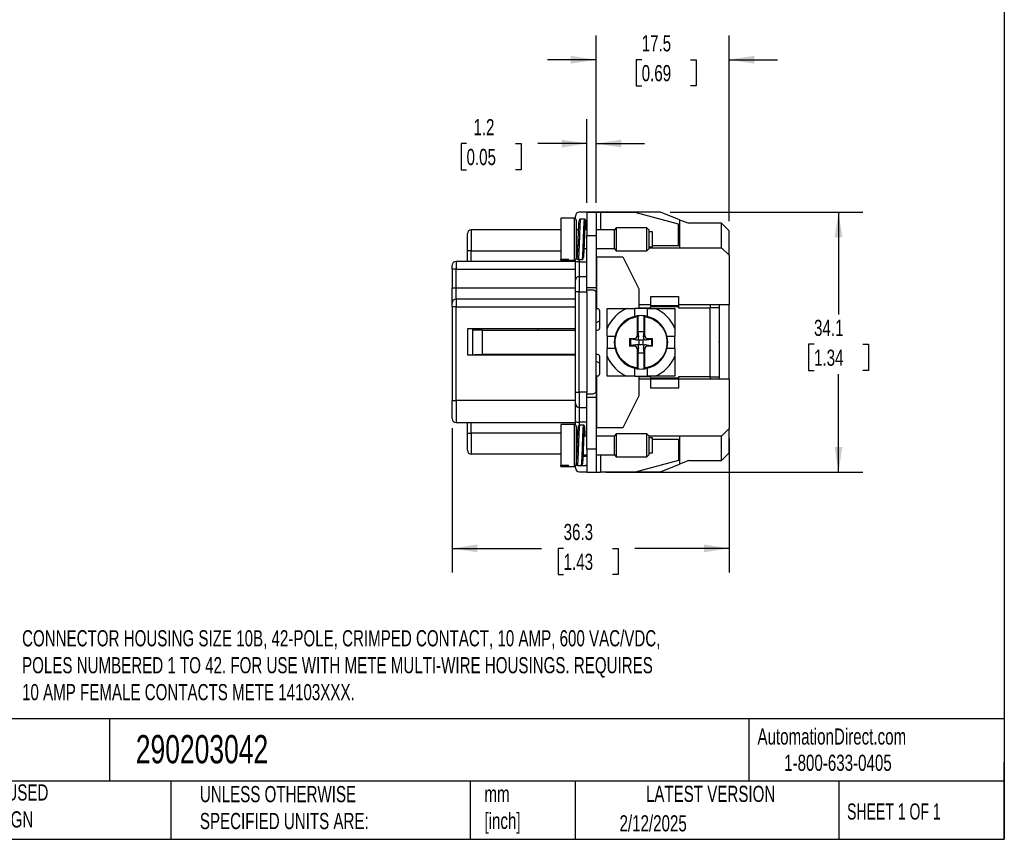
# Model space of a CAD drawing. Header units: millimetres. Extents: x 6 to 273, y 6 to 210.
# Tile 8 of 12: x 144 to 273, y 6 to 114. Entities that reach past the tile are written whole.
import ezdxf

# ---------------------------------------------------------------- set-up
doc = ezdxf.new("R2010")
doc.units = ezdxf.units.MM
doc.linetypes.add('SLD-Solid', pattern=[0])
doc.layers.add('DIMENSIONS', color=140, linetype='SLD-Solid', lineweight=25)
doc.layers.add('TEXT', color=140, linetype='SLD-Solid', lineweight=25)
doc.styles.add('SLDTEXTSTYLE0', font='TXT', dxfattribs={"width": 0.7})
doc.styles.add('SLDTEXTSTYLE1', font='TXT', dxfattribs={"width": 0.65})
doc.dimstyles.new('SLDDIMSTYLE0', dxfattribs={"dimtxt": 2.158008, "dimasz": 3.302, "dimexe": 0, "dimexo": 0.0625, "dimgap": 0.539502, "dimtad": 0, "dimtih": 1, "dimtoh": 1, "dimrnd": 1e-09, "dimzin": 12, "dimdsep": 46, "dimtxsty": 'SLDTEXTSTYLE0', "dimsah": 1, "dimcen": 0.09, "dimadec": 0, "dimazin": 3, "dimtfac": 1, "dimtofl": 0, "dimtmove": 0, "dimatfit": 3, "dimfxl": 0, "dimfrac": 2, "dimtolj": 1, "dimtzin": 12, "dimarcsym": 0})
doc.dimstyles.new('SLDDIMSTYLE3', dxfattribs={"dimtxt": 2.158008, "dimasz": 3.302, "dimexe": 0, "dimexo": 0.0625, "dimgap": 0.539502, "dimtad": 0, "dimtih": 1, "dimtoh": 1, "dimrnd": 1e-09, "dimzin": 12, "dimdsep": 46, "dimtxsty": 'SLDTEXTSTYLE0', "dimsah": 1, "dimcen": 0.09, "dimadec": 0, "dimazin": 3, "dimtfac": 1, "dimtmove": 0, "dimatfit": 0, "dimfxl": 0, "dimfrac": 2, "dimtolj": 1, "dimtzin": 12, "dimarcsym": 0})

# ---------------------------------------------------------------- blocks, each defined once
blk = doc.blocks.new('_D_2')
at = {"layer": 'DIMENSIONS'}
for p, q in [((229.25, 88.52), (254.49, 88.52)), ((251.32, 88.52), (251.32, 75.12)), ((248.11, 71.21), (247.38, 71.21)), ((247.38, 71.21), (247.38, 67.78)), ((254.52, 71.21), (255.25, 71.21)), ((255.25, 71.21), (255.25, 67.78)), ((247.38, 67.78), (248.11, 67.78)), ((251.32, 54.47), (251.32, 67.3)), ((255.25, 67.78), (254.52, 67.78)), ((220.8, 54.47), (254.49, 54.47))]:
    blk.add_line(p, q, dxfattribs=at)
for points in [[(251.32, 88.52), (250.81, 85.22), (251.82, 85.22)], [(251.32, 54.47), (251.82, 57.77), (250.81, 57.77)]]:
    blk.add_solid(points, dxfattribs=at)
at = {"layer": 'DIMENSIONS', "char_height": 2.117, "attachment_point": 1, "style": 'SLDTEXTSTYLE0'}
for s, insert in [('34.1', (248.11, 74.42)), ('1.34', (248.11, 70.51))]:
    blk.add_mtext(s, dxfattribs=dict(at, insert=insert))
blk = doc.blocks.new('_D_3')
at = {"layer": 'DIMENSIONS'}
for p, q in [((219.53, 89.74), (219.53, 111.67)), ((236.98, 87.34), (236.98, 111.67)), ((219.53, 108.5), (213.18, 108.5)), ((225.52, 108.5), (224.79, 108.5)), ((224.79, 108.5), (224.79, 105.07)), ((231.93, 108.5), (232.65, 108.5)), ((232.65, 108.5), (232.65, 105.07)), ((236.98, 108.5), (243.33, 108.5)), ((224.79, 105.07), (225.52, 105.07)), ((232.65, 105.07), (231.93, 105.07))]:
    blk.add_line(p, q, dxfattribs=at)
for points in [[(219.53, 108.5), (216.23, 109.01), (216.23, 107.99)], [(236.98, 108.5), (240.28, 107.99), (240.28, 109.01)]]:
    blk.add_solid(points, dxfattribs=at)
at = {"layer": 'DIMENSIONS', "char_height": 2.117, "attachment_point": 1, "style": 'SLDTEXTSTYLE0'}
for s, insert in [('17.5', (225.52, 111.71)), ('0.69', (225.52, 107.8))]:
    blk.add_mtext(s, dxfattribs=dict(at, insert=insert))
blk = doc.blocks.new('_D_4')
at = {"layer": 'DIMENSIONS'}
for p, q in [((218.33, 89.74), (218.33, 100.69)), ((219.53, 89.74), (219.53, 100.69)), ((202.56, 97.51), (201.84, 97.51)), ((201.84, 97.51), (201.84, 94.08)), ((208.97, 97.51), (209.7, 97.51)), ((209.7, 97.51), (209.7, 94.08)), ((218.33, 97.51), (211.9, 97.51)), ((219.53, 97.51), (225.88, 97.51)), ((201.84, 94.08), (202.56, 94.08)), ((209.7, 94.08), (208.97, 94.08))]:
    blk.add_line(p, q, dxfattribs=at)
for points in [[(218.33, 97.51), (215.03, 98.02), (215.03, 97)], [(219.53, 97.51), (222.83, 97), (222.83, 98.02)]]:
    blk.add_solid(points, dxfattribs=at)
at = {"layer": 'DIMENSIONS', "char_height": 2.117, "attachment_point": 1, "style": 'SLDTEXTSTYLE0'}
for s, insert in [('1.2', (203.46, 100.72)), ('0.05', (202.56, 96.81))]:
    blk.add_mtext(s, dxfattribs=dict(at, insert=insert))
blk = doc.blocks.new('_D_5')
at = {"layer": 'DIMENSIONS'}
for p, q in [((200.68, 60.2), (200.68, 41.29)), ((236.98, 58.9), (236.98, 41.29)), ((200.68, 44.47), (212.37, 44.47)), ((215.29, 44.47), (214.57, 44.47)), ((214.57, 44.47), (214.57, 41.04)), ((221.7, 44.47), (222.43, 44.47)), ((222.43, 44.47), (222.43, 41.04)), ((236.98, 44.47), (224.63, 44.47)), ((214.57, 41.04), (215.29, 41.04)), ((222.43, 41.04), (221.7, 41.04))]:
    blk.add_line(p, q, dxfattribs=at)
for points in [[(200.68, 44.47), (203.98, 43.96), (203.98, 44.98)], [(236.98, 44.47), (233.68, 44.98), (233.68, 43.96)]]:
    blk.add_solid(points, dxfattribs=at)
at = {"layer": 'DIMENSIONS', "char_height": 2.117, "attachment_point": 1, "style": 'SLDTEXTSTYLE0'}
for s, insert in [('36.3', (215.29, 47.68)), ('1.43', (215.29, 43.77))]:
    blk.add_mtext(s, dxfattribs=dict(at, insert=insert))

msp = doc.modelspace()

# ---------------------------------------------------------------- linework, layer by layer
for p, q in [((216.831, 87.673), (216.831, 88.018)), ((227.981, 88.518), (217.331, 88.518)), ((219.531, 88.468), (218.331, 88.468)), ((218.331, 88.468), (218.331, 85.468)), ((219.531, 88.468), (219.531, 85.468)), ((220.112, 88.468), (219.531, 88.468)), ((224.681, 88.468), (220.112, 88.468)), ((220.112, 88.468), (220.112, 86.193)), ((230.331, 86.968), (224.681, 88.468)), ((230.481, 87.539), (227.981, 88.518)), ((214.937, 87.717), (214.937, 82.367)), ((215.937, 87.717), (214.937, 87.717)), ((216.687, 87.718), (215.937, 87.718)), ((215.937, 87.717), (215.937, 87.718)), ((216.687, 87.718), (216.687, 82.218)), ((217.496, 87.617), (217.495, 87.617)), ((217.996, 87.618), (217.496, 87.618)), ((230.331, 84.168), (230.331, 86.968)), ((230.481, 87.539), (230.481, 83.868)), ((230.481, 87.539), (231.681, 87.068)), ((235.981, 87.068), (231.681, 87.068)), ((235.981, 83.868), (235.981, 87.068)), ((236.981, 86.068), (235.981, 87.068)), ((214.937, 86.218), (203.181, 86.218)), ((203.181, 86.218), (203.181, 83.468)), ((217.245, 86.193), (216.937, 86.193)), ((218.331, 86.193), (218.094, 86.193)), ((218.331, 85.468), (219.531, 85.468)), ((218.331, 78.911), (218.331, 85.468)), ((221.937, 86.193), (219.531, 86.193)), ((219.531, 85.468), (219.531, 78.668)), ((222.191, 86.468), (221.937, 86.214)), ((221.937, 83.722), (221.937, 86.214)), ((226.183, 86.468), (222.191, 86.468)), ((222.191, 86.468), (222.191, 84.968)), ((226.437, 86.214), (226.183, 86.468)), ((226.183, 83.468), (226.183, 86.468)), ((226.437, 86.214), (226.437, 83.722)), ((226.937, 85.968), (226.437, 85.968)), ((226.937, 83.968), (226.937, 85.968)), ((236.981, 82.868), (236.981, 86.068)), ((217.997, 84.967), (217.997, 84.967)), ((222.191, 84.968), (222.191, 83.468)), ((226.437, 83.968), (226.937, 83.968)), ((226.937, 84.168), (230.331, 84.168)), ((203.181, 83.468), (202.681, 83.468)), ((202.681, 82.068), (202.681, 83.468)), ((203.181, 82.068), (203.181, 83.468)), ((203.181, 83.468), (214.937, 83.468)), ((216.929, 83.666), (216.941, 83.681)), ((216.937, 83.743), (217.099, 83.743)), ((217.946, 83.743), (218.331, 83.743)), ((219.531, 83.743), (221.937, 83.743)), ((219.531, 82.668), (219.631, 82.668)), ((219.631, 75.868), (219.631, 82.668)), ((219.631, 82.668), (223.031, 82.668)), ((221.937, 83.722), (222.191, 83.468)), ((222.191, 83.468), (226.183, 83.468)), ((223.031, 82.668), (225.131, 78.468)), ((226.183, 83.468), (226.437, 83.722)), ((226.437, 83.868), (235.981, 83.868)), ((235.981, 83.868), (236.981, 82.868)), ((236.981, 82.868), (236.981, 76.368)), ((200.681, 81.068), (200.681, 81.568)), ((216.831, 82.068), (201.181, 82.068)), ((201.181, 82.068), (201.181, 81.068)), ((214.937, 82.367), (215.937, 82.367)), ((214.937, 82.22), (214.937, 82.367)), ((214.937, 82.22), (215.937, 82.22)), ((215.937, 82.218), (215.937, 82.367)), ((215.937, 82.218), (216.687, 82.218)), ((217.196, 82.318), (217.696, 82.318)), ((217.331, 82.318), (217.331, 82.025)), ((217.331, 82.025), (217.331, 80.093)), ((217.331, 82.025), (218.331, 82.025)), ((201.181, 81.068), (200.681, 81.068)), ((200.681, 81.068), (200.681, 78.618)), ((201.181, 78.618), (201.181, 81.068)), ((201.181, 81.068), (216.831, 81.068)), ((217.331, 80.093), (218.331, 80.093)), ((217.331, 80.093), (217.331, 78.093)), ((218.331, 78.093), (218.331, 78.911)), ((200.681, 78.618), (201.181, 78.618)), ((201.181, 77.118), (201.181, 78.618)), ((201.181, 78.618), (216.831, 78.618)), ((217.331, 78.093), (216.831, 78.093)), ((216.831, 64.943), (216.831, 78.093)), ((217.331, 64.943), (217.331, 78.093)), ((217.331, 78.093), (218.331, 78.093)), ((218.331, 78.668), (219.531, 78.668)), ((218.331, 78.368), (219.031, 78.368)), ((218.331, 78.093), (218.331, 64.943)), ((219.531, 78.668), (219.531, 77.868)), ((219.531, 65.168), (219.531, 77.868)), ((225.131, 78.468), (225.131, 75.968)), ((226.731, 76.268), (226.731, 77.468)), ((226.731, 77.468), (230.331, 77.468)), ((230.331, 77.468), (230.331, 76.268)), ((200.681, 76.118), (200.681, 76.618)), ((216.831, 77.118), (201.181, 77.118)), ((201.181, 77.118), (201.181, 76.118)), ((226.731, 76.368), (225.131, 76.368)), ((230.331, 76.268), (226.731, 76.268)), ((226.731, 76.268), (226.731, 76.168)), ((226.731, 76.168), (230.331, 76.168)), ((226.731, 75.968), (226.731, 76.168)), ((236.981, 76.368), (230.331, 76.368)), ((230.331, 76.268), (230.331, 76.168)), ((230.331, 76.168), (230.331, 75.968)), ((234.531, 75.968), (234.531, 76.368)), ((235.731, 75.968), (235.731, 76.368)), ((236.981, 66.696), (236.981, 76.341)), ((200.681, 76.118), (200.681, 63.868)), ((201.181, 76.118), (200.681, 76.118)), ((201.181, 63.868), (201.181, 76.118)), ((201.181, 76.118), (216.831, 76.118)), ((219.531, 75.868), (219.631, 75.868)), ((219.731, 75.868), (219.631, 75.868)), ((220.031, 73.368), (220.031, 75.568)), ((223.632, 75.918), (224.631, 75.918)), ((224.631, 74.876), (224.631, 75.918)), ((226.231, 75.918), (224.631, 75.918)), ((225.001, 74.942), (225.001, 72.898)), ((225.131, 75.968), (226.731, 75.968)), ((225.861, 72.898), (225.861, 74.942)), ((226.231, 75.918), (226.231, 74.876)), ((226.231, 75.918), (227.23, 75.918)), ((230.331, 75.968), (234.431, 75.968)), ((234.431, 75.968), (234.431, 66.968)), ((235.731, 75.968), (234.431, 75.968)), ((235.731, 72.463), (235.731, 75.968)), ((220.031, 74.289), (219.531, 74.018)), ((224.931, 74.831), (224.931, 72.317)), ((225.931, 72.317), (225.931, 74.831)), ((202.681, 73.218), (202.681, 69.818)), ((216.831, 73.218), (202.681, 73.218)), ((203.331, 73.218), (203.331, 73.1)), ((203.331, 73.1), (204.531, 73.1)), ((203.331, 73.1), (203.331, 69.836)), ((204.531, 73.218), (204.531, 73.1)), ((204.631, 69.868), (204.631, 73.068)), ((204.631, 73.068), (216.831, 73.068)), ((211.911, 73.068), (211.911, 73.218)), ((219.531, 73.068), (219.731, 73.068)), ((220.981, 72.268), (220.981, 73.268)), ((225.109, 72.139), (224.931, 72.317)), ((225.001, 72.898), (225.034, 72.866)), ((225.001, 72.898), (225.861, 72.898)), ((225.034, 72.866), (225.109, 72.139)), ((225.034, 72.866), (225.829, 72.866)), ((225.753, 72.139), (225.829, 72.866)), ((225.931, 72.317), (225.753, 72.139)), ((225.829, 72.866), (225.861, 72.898)), ((229.881, 73.268), (229.881, 72.268)), ((235.731, 72.025), (235.731, 72.468)), ((220.981, 72.268), (222.024, 72.268)), ((220.981, 72.268), (220.981, 70.668)), ((223.931, 71.968), (224.583, 71.968)), ((223.931, 71.968), (223.931, 70.968)), ((224.034, 71.866), (223.931, 71.968)), ((223.931, 70.968), (224.034, 71.071)), ((224.034, 71.866), (224.034, 71.071)), ((224.761, 71.79), (224.034, 71.866)), ((224.761, 71.146), (224.034, 71.071)), ((224.583, 71.968), (224.761, 71.79)), ((224.761, 71.146), (224.583, 70.968)), ((225.036, 71.863), (225.15, 71.75)), ((225.036, 71.073), (225.15, 71.187)), ((225.15, 71.75), (225.15, 71.187)), ((225.712, 71.75), (225.15, 71.75)), ((225.15, 71.187), (225.712, 71.187)), ((225.826, 71.863), (225.712, 71.75)), ((225.712, 71.187), (225.712, 71.75)), ((225.712, 71.187), (225.826, 71.073)), ((226.102, 71.79), (226.28, 71.968)), ((226.102, 71.79), (226.829, 71.866)), ((226.28, 70.968), (226.102, 71.146)), ((226.102, 71.146), (226.829, 71.071)), ((226.28, 71.968), (226.931, 71.968)), ((226.931, 71.968), (226.829, 71.866)), ((226.829, 71.071), (226.829, 71.866)), ((226.829, 71.071), (226.931, 70.968)), ((226.931, 70.968), (226.931, 71.968)), ((228.839, 72.268), (229.881, 72.268)), ((229.881, 70.668), (229.881, 72.268)), ((235.731, 70.911), (235.731, 72.025)), ((202.681, 69.818), (216.831, 69.818)), ((203.331, 69.836), (204.531, 69.836)), ((203.331, 69.836), (203.331, 69.818)), ((204.531, 69.836), (204.531, 69.818)), ((216.831, 69.868), (204.631, 69.868)), ((211.911, 69.818), (211.911, 69.868)), ((219.731, 69.868), (219.531, 69.868)), ((220.981, 69.669), (220.981, 70.668)), ((222.024, 70.668), (220.981, 70.668)), ((224.583, 70.968), (223.931, 70.968)), ((224.931, 70.62), (225.109, 70.798)), ((224.931, 70.62), (224.931, 68.105)), ((225.034, 70.071), (225.001, 70.038)), ((225.001, 70.038), (225.001, 67.995)), ((225.861, 70.038), (225.001, 70.038)), ((225.109, 70.798), (225.034, 70.071)), ((225.034, 70.071), (225.829, 70.071)), ((225.753, 70.798), (225.931, 70.62)), ((225.829, 70.071), (225.753, 70.798)), ((225.861, 70.038), (225.829, 70.071)), ((225.861, 67.995), (225.861, 70.038)), ((225.931, 68.105), (225.931, 70.62)), ((226.931, 70.968), (226.28, 70.968)), ((229.881, 70.668), (228.839, 70.668)), ((229.881, 70.668), (229.881, 69.669)), ((235.731, 70.468), (235.731, 70.911)), ((235.731, 66.968), (235.731, 70.473)), ((219.531, 69.018), (220.031, 68.748)), ((220.031, 67.368), (220.031, 69.568)), ((224.631, 67.018), (224.631, 68.061)), ((226.231, 68.061), (226.231, 67.018)), ((219.531, 67.068), (219.631, 67.068)), ((219.631, 60.268), (219.631, 67.068)), ((219.631, 67.068), (219.731, 67.068)), ((224.631, 67.018), (223.632, 67.018)), ((224.631, 67.018), (226.231, 67.018)), ((226.731, 66.968), (225.131, 66.968)), ((225.131, 66.968), (225.131, 64.468)), ((225.131, 66.668), (226.731, 66.668)), ((227.23, 67.018), (226.231, 67.018)), ((226.731, 66.768), (226.731, 66.968)), ((230.331, 66.768), (226.731, 66.768)), ((226.731, 66.668), (226.731, 66.768)), ((226.731, 66.668), (230.331, 66.668)), ((226.731, 65.468), (226.731, 66.668)), ((234.431, 66.968), (230.331, 66.968)), ((230.331, 66.968), (230.331, 66.768)), ((230.331, 66.668), (230.331, 66.768)), ((230.331, 66.668), (236.981, 66.668)), ((230.331, 66.668), (230.331, 65.468)), ((234.431, 66.968), (235.731, 66.968)), ((234.531, 66.668), (234.531, 66.968)), ((235.731, 66.668), (235.731, 66.968)), ((236.981, 66.668), (236.981, 60.168)), ((216.831, 64.943), (217.331, 64.943)), ((218.331, 64.943), (217.331, 64.943)), ((217.331, 64.943), (217.331, 62.943)), ((218.331, 64.125), (218.331, 64.943)), ((219.031, 64.668), (218.331, 64.668)), ((219.531, 65.168), (219.531, 64.268)), ((230.331, 65.468), (226.731, 65.468)), ((200.681, 63.868), (201.181, 63.868)), ((216.831, 63.868), (201.181, 63.868)), ((201.181, 63.868), (201.181, 60.968)), ((218.331, 64.268), (219.531, 64.268)), ((218.331, 57.468), (218.331, 64.125)), ((219.531, 64.268), (219.531, 57.468)), ((225.131, 64.468), (223.031, 60.268)), ((217.331, 62.943), (218.331, 62.943)), ((217.331, 62.943), (217.331, 61.012)), ((201.181, 60.968), (216.831, 60.968)), ((202.681, 59.568), (202.681, 60.968)), ((203.181, 59.568), (203.181, 60.968)), ((214.937, 60.717), (214.937, 55.367)), ((215.937, 60.717), (214.937, 60.717)), ((216.687, 60.718), (215.937, 60.718)), ((215.937, 60.717), (215.937, 60.718)), ((216.687, 60.718), (216.687, 55.218)), ((216.831, 60.667), (216.831, 61.073)), ((218.331, 61.012), (217.331, 61.012)), ((217.331, 61.012), (217.331, 60.602)), ((202.681, 59.568), (203.181, 59.568)), ((203.181, 59.568), (203.181, 56.818)), ((214.937, 59.568), (203.181, 59.568)), ((217.874, 60.618), (217.374, 60.618)), ((219.531, 60.268), (219.631, 60.268)), ((223.031, 60.268), (219.631, 60.268)), ((222.191, 59.468), (221.937, 59.214)), ((226.183, 59.468), (222.191, 59.468)), ((222.191, 59.468), (222.191, 57.968)), ((226.437, 59.214), (226.183, 59.468)), ((226.183, 56.468), (226.183, 59.468)), ((236.981, 60.168), (235.981, 59.168)), ((236.981, 56.968), (236.981, 60.168)), ((217.123, 59.193), (216.937, 59.193)), ((218.331, 59.193), (217.97, 59.193)), ((221.937, 59.193), (219.531, 59.193)), ((221.937, 56.722), (221.937, 59.214)), ((226.437, 59.214), (226.437, 56.722)), ((235.981, 59.168), (226.437, 59.168)), ((226.937, 58.968), (226.437, 58.968)), ((226.937, 56.968), (226.937, 58.968)), ((226.937, 58.768), (230.331, 58.768)), ((230.331, 58.768), (230.331, 55.968)), ((230.481, 59.168), (230.481, 55.498)), ((235.981, 55.968), (235.981, 59.168)), ((214.937, 56.818), (203.181, 56.818)), ((217.073, 57.969), (217.073, 57.969)), ((219.531, 57.468), (218.331, 57.468)), ((218.331, 57.468), (218.331, 54.468)), ((219.531, 57.468), (219.531, 54.468)), ((222.191, 57.968), (222.191, 56.468)), ((226.437, 56.968), (226.937, 56.968)), ((235.981, 55.968), (236.981, 56.968)), ((216.937, 56.743), (216.976, 56.743)), ((216.937, 56.534), (216.937, 55.495)), ((218.331, 56.523), (217.815, 56.523)), ((217.824, 56.743), (218.331, 56.743)), ((219.531, 56.743), (221.937, 56.743)), ((220.112, 56.743), (220.112, 54.468)), ((221.937, 56.722), (222.191, 56.468)), ((222.191, 56.468), (226.183, 56.468)), ((230.331, 55.968), (224.681, 54.468)), ((226.183, 56.468), (226.437, 56.722)), ((227.981, 54.518), (230.481, 55.498)), ((231.681, 55.968), (230.481, 55.498)), ((231.681, 55.968), (235.981, 55.968)), ((214.937, 55.367), (215.937, 55.367)), ((214.937, 55.22), (214.937, 55.367)), ((214.937, 55.22), (215.937, 55.22)), ((215.937, 55.218), (215.937, 55.367)), ((215.937, 55.218), (216.687, 55.218)), ((216.831, 55.018), (216.831, 55.264)), ((217.087, 55.347), (217.587, 55.347)), ((217.331, 54.518), (218.331, 54.518)), ((217.649, 55.333), (217.669, 55.321)), ((217.681, 55.328), (217.674, 55.321)), ((217.674, 55.318), (218.184, 55.318)), ((217.681, 55.328), (218.181, 55.328)), ((218.169, 55.321), (218.208, 55.331)), ((218.331, 54.468), (219.531, 54.468)), ((219.531, 54.468), (220.112, 54.468)), ((224.681, 54.468), (220.112, 54.468)), ((224.869, 54.518), (227.981, 54.518))]:
    msp.add_line(p, q)
for centre, radius, start, end in [((217.331, 88.018), 0.5, 90, 180), ((216.687, 87.468), 0.25, 0, 90), ((203.181, 85.718), 0.5, 90, 180), ((201.181, 81.568), 0.5, 90, 180), ((216.687, 82.468), 0.25, 270, 0), ((217.208, 80.955), 1.077, 83.43272, 110.48924), ((217.331, 79.593), 0.5, 90, 180), ((201.181, 76.618), 0.5, 90, 180), ((219.731, 75.568), 0.3, 0, 90), ((225.431, 71.468), 4.8, 112.01537, 157.98463), ((225.431, 71.468), 3.5, 98.06853, 261.93147), ((225.431, 71.468), 3.5, 97.05717, 98.06853), ((225.431, 71.468), 3.5, 82.94283, 97.05717), ((225.431, 71.468), 3.5, 81.93147, 82.94283), ((225.431, 71.468), 3.5, 278.06853, 81.93147), ((225.431, 71.468), 4.8, 22.01537, 67.98463), ((219.731, 73.368), 0.3, 270, 0), ((219.731, 69.568), 0.3, 0, 90), ((225.431, 71.468), 4.8, 202.01537, 247.98463), ((225.431, 71.468), 4.8, 292.01537, 337.98463), ((219.731, 67.368), 0.3, 270, 0), ((225.431, 71.468), 3.5, 261.93147, 262.94283), ((225.431, 71.468), 3.5, 262.94283, 277.05717), ((225.431, 71.468), 3.5, 277.05717, 278.06853), ((217.331, 63.443), 0.5, 180, 270), ((201.181, 61.468), 0.5, 180, 270), ((216.687, 60.468), 0.25, 0, 90), ((217.208, 62.081), 1.077, 249.5109, 276.56721), ((217.331, 59.668), 0.5, 216.62502, 245.32519), ((203.181, 57.318), 0.5, 180, 270), ((216.687, 55.468), 0.25, 270, 360), ((217.331, 55.018), 0.5, 180, 270)]:
    msp.add_arc(centre, radius, start, end)
for centre, major_axis, ratio, start_param, end_param in [((224.58, 72.32), (0.249, -0.249), 0.9924325, 5.5015852, 7.0647854), ((226.283, 72.32), (-0.249, -0.249), 0.9924325, 5.5015852, 7.0647854), ((224.758, 72.142), (0.364, -0.171), 0.8514538, 5.0991547, 5.8807548), ((224.758, 70.795), (0.364, 0.171), 0.8514538, 0.4024305, 1.1840306), ((224.758, 72.142), (-0.171, 0.364), 0.8514538, 3.5440231, 4.3256232), ((224.758, 70.795), (0.171, 0.364), 0.8514538, 5.0991547, 5.8807548), ((226.105, 72.142), (0.171, 0.364), 0.8514538, 1.9575621, 2.7391622), ((226.105, 70.795), (-0.171, 0.364), 0.8514538, 0.4024305, 1.1840306), ((226.105, 72.142), (0.364, 0.171), 0.8514538, 3.5440231, 4.3256232), ((226.105, 70.795), (0.364, -0.171), 0.8514538, 1.9575621, 2.7391622), ((224.58, 70.617), (0.249, 0.249), 0.9924325, 5.5015852, 7.0647854), ((226.283, 70.617), (-0.249, 0.249), 0.9924325, 5.5015852, 7.0647854)]:
    msp.add_ellipse(centre, major_axis=major_axis, ratio=ratio, start_param=start_param, end_param=end_param)
for points, knots in [([(216.937, 87.461), (216.937, 87.463), (216.937, 87.477), (216.937, 87.41), (216.937, 87.255), (216.937, 86.99), (216.937, 86.703), (216.937, 86.437), (216.937, 86.162), (216.937, 85.798), (216.937, 85.49), (216.937, 85.335)], [0, 0, 0, 0, 0.0287594, 0.1612449, 0.3046055, 0.4481169, 0.5914776, 0.6629287, 0.7351769, 0.8675516, 1, 1, 1, 1]), ([(217.197, 84.967), (217.201, 85.087), (217.215, 85.418), (217.234, 85.946), (217.258, 86.51), (217.284, 86.967), (217.304, 87.247), (217.315, 87.315), (217.317, 87.33)], [0, 0, 0, 0, 0.11375333, 0.31633845, 0.51892357, 0.7285302, 0.93813683, 1, 1, 1, 1]), ([(217.495, 87.618), (217.473, 87.615), (217.43, 87.609), (217.355, 87.548), (217.343, 87.489), (217.329, 87.439), (217.324, 87.39), (217.323, 87.383)], [0, 0, 0, 0, 0.1145152, 0.2281634, 0.5692125, 0.9335466, 1, 1, 1, 1]), ([(217.495, 87.617), (217.494, 87.617), (217.491, 87.617), (217.487, 87.608), (217.482, 87.591), (217.477, 87.565), (217.472, 87.532), (217.467, 87.492), (217.464, 87.458), (217.461, 87.431), (217.457, 87.395), (217.452, 87.336), (217.446, 87.253), (217.439, 87.16), (217.432, 87.04), (217.419, 86.823), (217.404, 86.506), (217.392, 86.205), (217.387, 86.07)], [0, 0, 0, 0, 0.0241874, 0.0725616, 0.1209353, 0.1693085, 0.2176812, 0.2660534, 0.3144252, 0.3178525, 0.3427164, 0.4098797, 0.4580463, 0.5159303, 0.5835301, 0.6608435, 0.8482592, 1, 1, 1, 1]), ([(217.996, 87.617), (217.994, 87.617), (217.99, 87.615), (217.983, 87.594), (217.976, 87.559), (217.969, 87.509), (217.964, 87.463), (217.961, 87.43), (217.959, 87.414), (217.956, 87.374), (217.949, 87.291), (217.937, 87.131), (217.925, 86.933), (217.915, 86.728), (217.907, 86.557), (217.899, 86.389), (217.893, 86.228), (217.889, 86.121), (217.887, 86.07)], [0, 0, 0, 0, 0.0578957, 0.123748, 0.189602, 0.2554576, 0.3213149, 0.3314255, 0.3448923, 0.3617154, 0.4323045, 0.5330644, 0.6639653, 0.7425134, 0.8153917, 0.8825993, 0.9441356, 1, 1, 1, 1]), ([(218.17, 87.377), (218.165, 87.419), (218.159, 87.482), (218.107, 87.589), (218.031, 87.609), (217.995, 87.618)], [0, 0, 0, 0, 0.5233673, 0.7745873, 1, 1, 1, 1]), ([(218.177, 87.324), (218.17, 87.374), (218.155, 87.488), (218.133, 87.469), (218.11, 87.303), (218.084, 86.974), (218.058, 86.509), (218.034, 85.946), (218.015, 85.418), (218.001, 85.087), (217.997, 84.967)], [0, 0, 0, 0, 0.1088612, 0.2432545, 0.3776478, 0.5166991, 0.6557504, 0.7901437, 0.924537, 1, 1, 1, 1]), ([(218.246, 86.193), (218.242, 86.306), (218.229, 86.606), (218.209, 86.981), (218.189, 87.252), (218.179, 87.313), (218.177, 87.324)], [0, 0, 0, 0, 0.2111346, 0.5602983, 0.9215639, 1, 1, 1, 1]), ([(202.681, 83.468), (202.681, 83.516), (202.681, 83.61), (202.681, 83.751), (202.681, 83.89), (202.681, 84.028), (202.681, 84.163), (202.681, 84.396), (202.681, 84.713), (202.681, 85.07), (202.681, 85.363), (202.681, 85.548), (202.681, 85.653), (202.681, 85.708), (202.681, 85.715), (202.681, 85.718)], [0, 0, 0, 0, 0.0402776, 0.0802451, 0.120061, 0.1598855, 0.1998789, 0.2401995, 0.3700523, 0.5000577, 0.6299104, 0.7599157, 0.8401233, 0.9197235, 1, 1, 1, 1]), ([(216.937, 85.335), (216.937, 85.179), (216.937, 84.866), (216.937, 84.383), (216.937, 83.91), (216.937, 83.469), (216.937, 83.153), (216.937, 82.94), (216.937, 82.762), (216.937, 82.595), (216.937, 82.483), (216.937, 82.478), (216.937, 82.475)], [0, 0, 0, 0, 0.1096577, 0.2193764, 0.3381359, 0.4570202, 0.5757798, 0.6349696, 0.6948198, 0.8044467, 0.9141972, 1, 1, 1, 1]), ([(217.387, 86.07), (217.381, 85.906), (217.369, 85.586), (217.35, 85.067), (217.334, 84.622), (217.322, 84.31), (217.316, 84.163), (217.314, 84.1), (217.312, 84.067), (217.311, 84.046), (217.311, 84.033), (217.311, 84.027), (217.31, 84.006), (217.307, 83.927), (217.303, 83.819), (217.298, 83.69), (217.293, 83.575), (217.288, 83.448), (217.282, 83.311), (217.276, 83.167), (217.268, 83.017), (217.259, 82.86), (217.249, 82.699), (217.235, 82.522), (217.218, 82.381), (217.204, 82.307), (217.197, 82.325), (217.196, 82.328)], [0, 0, 0, 0, 0.099378, 0.1939477, 0.293955, 0.3500236, 0.3747043, 0.3811689, 0.3876335, 0.3940981, 0.394222, 0.3951434, 0.3976551, 0.4070776, 0.4435119, 0.4646568, 0.4895547, 0.5182053, 0.5506081, 0.5867628, 0.625007, 0.6707605, 0.7240209, 0.784785, 0.8824043, 0.98002, 1, 1, 1, 1]), ([(217.887, 86.07), (217.881, 85.906), (217.869, 85.586), (217.855, 85.199), (217.845, 84.917), (217.837, 84.703), (217.827, 84.448), (217.818, 84.222), (217.813, 84.091), (217.809, 83.987), (217.805, 83.875), (217.799, 83.72), (217.793, 83.571), (217.787, 83.427), (217.781, 83.29), (217.771, 83.074), (217.757, 82.806), (217.741, 82.596), (217.73, 82.48), (217.723, 82.422), (217.717, 82.382), (217.71, 82.348), (217.704, 82.328), (217.699, 82.318), (217.697, 82.32), (217.696, 82.32)], [0, 0, 0, 0, 0.09941517, 0.19401536, 0.21882243, 0.25903218, 0.31573598, 0.36460937, 0.3907239, 0.39436856, 0.42693901, 0.45950986, 0.49208109, 0.52465271, 0.55722473, 0.58979716, 0.68737908, 0.78496476, 0.82430007, 0.85949782, 0.89055739, 0.91747826, 0.9588934, 0.98375611, 1, 1, 1, 1]), ([(217.997, 84.965), (218.007, 85.126), (218.022, 85.335), (218.044, 85.679), (218.069, 85.994), (218.103, 86.288), (218.134, 86.437), (218.165, 86.404), (218.189, 86.309), (218.2, 86.197), (218.2, 86.193)], [0, 0, 0, 0, 0.15545704, 0.20207546, 0.36042432, 0.5187688, 0.67720555, 0.83551583, 0.9938225, 1, 1, 1, 1]), ([(217.197, 84.969), (217.188, 84.849), (217.169, 84.566), (217.14, 84.152), (217.11, 83.79), (217.075, 83.559), (217.042, 83.495), (217.018, 83.56), (217.001, 83.697), (216.995, 83.743)], [0, 0, 0, 0, 0.1170194, 0.2771493, 0.4371873, 0.5971943, 0.757321, 0.9173726, 1, 1, 1, 1]), ([(217.022, 82.568), (217.027, 82.534), (217.04, 82.443), (217.059, 82.474), (217.086, 82.651), (217.112, 82.993), (217.135, 83.46), (217.158, 84.027), (217.18, 84.547), (217.193, 84.867), (217.197, 84.967)], [0, 0, 0, 0, 0.08153636, 0.22118142, 0.36566652, 0.51015161, 0.64979668, 0.78944174, 0.93392684, 1, 1, 1, 1]), ([(217.997, 84.967), (217.993, 84.867), (217.98, 84.547), (217.958, 84.027), (217.935, 83.459), (217.912, 83), (217.892, 82.712), (217.88, 82.64), (217.878, 82.623)], [0, 0, 0, 0, 0.0974148, 0.310436, 0.5163213, 0.7222066, 0.9352278, 1, 1, 1, 1]), ([(216.945, 83.743), (216.95, 83.621), (216.963, 83.308), (216.987, 82.924), (217.008, 82.646), (217.019, 82.585), (217.022, 82.568)], [0, 0, 0, 0, 0.2089184, 0.5382369, 0.8675554, 1, 1, 1, 1]), ([(216.831, 81.964), (216.831, 82.057), (216.831, 82.162), (216.831, 82.259), (216.831, 82.27)], [0, 0, 0, 0, 0.8865532, 1, 1, 1, 1]), ([(216.831, 79.593), (216.831, 79.594), (216.831, 79.596), (216.831, 79.61), (216.831, 79.633), (216.831, 79.664), (216.831, 79.705), (216.831, 79.792), (216.831, 79.959), (216.831, 80.259), (216.831, 80.629), (216.831, 81.004), (216.831, 81.351), (216.831, 81.652), (216.831, 81.86), (216.831, 81.964)], [0, 0, 0, 0, 0.0404981, 0.0807276, 0.1208256, 0.160931, 0.2011823, 0.2417165, 0.3708166, 0.5000502, 0.6291503, 0.7583839, 0.8390786, 0.9192473, 1, 1, 1, 1]), ([(217.031, 82.515), (217.035, 82.492), (217.042, 82.44), (217.048, 82.412), (217.106, 82.336), (217.165, 82.324), (217.196, 82.318)], [0, 0, 0, 0, 0.2749783, 0.6275884, 0.8076733, 1, 1, 1, 1]), ([(217.696, 82.318), (217.717, 82.321), (217.761, 82.327), (217.837, 82.388), (217.849, 82.449), (217.865, 82.505), (217.871, 82.56), (217.872, 82.571)], [0, 0, 0, 0, 0.1069942, 0.2151874, 0.5546827, 0.9185046, 1, 1, 1, 1]), ([(216.831, 78.093), (216.831, 78.131), (216.831, 78.207), (216.831, 78.319), (216.831, 78.43), (216.831, 78.539), (216.831, 78.706), (216.831, 78.923), (216.831, 79.161), (216.831, 79.356), (216.831, 79.479), (216.831, 79.55), (216.831, 79.587), (216.831, 79.591), (216.831, 79.593)], [0, 0, 0, 0, 0.0482756, 0.0961564, 0.1439173, 0.1918356, 0.2401854, 0.3700023, 0.5000482, 0.629865, 0.7599107, 0.8401029, 0.9197045, 1, 1, 1, 1]), ([(200.681, 76.618), (200.681, 76.619), (200.681, 76.621), (200.681, 76.634), (200.681, 76.655), (200.681, 76.685), (200.681, 76.723), (200.681, 76.8), (200.681, 76.944), (200.681, 77.195), (200.681, 77.499), (200.681, 77.81), (200.681, 78.099), (200.681, 78.356), (200.681, 78.531), (200.681, 78.618)], [0, 0, 0, 0, 0.0419537, 0.0835664, 0.1250174, 0.1664877, 0.2081587, 0.2502085, 0.3749613, 0.5000629, 0.6248157, 0.7499172, 0.8334436, 0.9163195, 1, 1, 1, 1]), ([(219.031, 78.368), (219.162, 78.368), (219.292, 78.314), (219.477, 78.129), (219.531, 77.999), (219.531, 77.868)], [0, 0, 0, 0, 0.5, 0.5, 1, 1, 1, 1]), ([(224.931, 74.831), (224.931, 74.843), (224.931, 74.854), (224.932, 74.865), (224.932, 74.876), (224.933, 74.886), (224.933, 74.895), (224.934, 74.904), (224.935, 74.912), (224.935, 74.918), (224.936, 74.924), (224.937, 74.929), (224.938, 74.931), (224.939, 74.933), (224.939, 74.934), (224.94, 74.934)], [0, 0, 0, 0, 0.00003441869, 0.00003441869, 0.00003441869, 0.00006882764, 0.00006882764, 0.00006882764, 0.00010336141, 0.00010336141, 0.00010336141, 0.00013775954, 0.00013775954, 0.00013775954, 0.00015797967, 0.00015797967, 0.00015797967, 0.00015797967]), ([(225.922, 74.934), (225.923, 74.933), (225.924, 74.931), (225.925, 74.927), (225.926, 74.924), (225.927, 74.918), (225.928, 74.911), (225.929, 74.904), (225.929, 74.895), (225.93, 74.885), (225.93, 74.875), (225.931, 74.864), (225.931, 74.853), (225.931, 74.846), (225.931, 74.839), (225.931, 74.831)], [0, 0, 0, 0, 0.00003383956, 0.00003383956, 0.00003383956, 0.00006765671, 0.00006765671, 0.00006765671, 0.00010180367, 0.00010180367, 0.00010180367, 0.0001362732, 0.0001362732, 0.0001362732, 0.00015797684, 0.00015797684, 0.00015797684, 0.00015797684]), ([(222.031, 71.468), (222.031, 72.283), (222.324, 73.071), (223.389, 74.306), (224.125, 74.711), (224.931, 74.831)], [0, 0, 0, 0, 0.5, 0.5, 1, 1, 1, 1]), ([(225.931, 74.831), (226.737, 74.711), (227.474, 74.306), (228.538, 73.071), (228.831, 72.283), (228.831, 70.653), (228.538, 69.865), (227.474, 68.631), (226.737, 68.225), (225.931, 68.105)], [0, 0, 0, 0, 0.25, 0.25, 0.5, 0.5, 0.75, 0.75, 1, 1, 1, 1]), ([(204.631, 73.068), (204.461, 73.071), (204.291, 73.074), (203.976, 73.079), (203.832, 73.082), (203.592, 73.087), (203.495, 73.089), (203.365, 73.095), (203.331, 73.097), (203.331, 73.1)], [0, 0, 0, 0, 0.25, 0.25, 0.5, 0.5, 0.75, 0.75, 1, 1, 1, 1]), ([(235.731, 70.473), (235.731, 70.621), (235.721, 70.779), (235.703, 71.114), (235.696, 71.291), (235.696, 71.646), (235.703, 71.818), (235.721, 72.154), (235.731, 72.315), (235.731, 72.463)], [0, 0, 0, 0, 0.25, 0.25, 0.5, 0.5, 0.75, 0.75, 1, 1, 1, 1]), ([(224.931, 68.105), (224.125, 68.225), (223.389, 68.631), (222.324, 69.865), (222.031, 70.653), (222.031, 71.468)], [0, 0, 0, 0, 0.5, 0.5, 1, 1, 1, 1]), ([(235.731, 70.911), (235.731, 71.091), (235.727, 71.277), (235.727, 71.66), (235.731, 71.845), (235.731, 72.025)], [0, 0, 0, 0, 0.5, 0.5, 1, 1, 1, 1]), ([(203.331, 69.836), (203.331, 69.839), (203.365, 69.842), (203.495, 69.847), (203.592, 69.85), (203.832, 69.855), (203.976, 69.858), (204.291, 69.863), (204.461, 69.866), (204.631, 69.868)], [0, 0, 0, 0, 0.25, 0.25, 0.5, 0.5, 0.75, 0.75, 1, 1, 1, 1]), ([(224.94, 68.003), (224.939, 68.003), (224.938, 68.005), (224.937, 68.009), (224.936, 68.013), (224.935, 68.019), (224.934, 68.026), (224.934, 68.033), (224.933, 68.042), (224.933, 68.051), (224.932, 68.061), (224.932, 68.072), (224.931, 68.083), (224.931, 68.091), (224.931, 68.098), (224.931, 68.105)], [0, 0, 0, 0, 0.00003383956, 0.00003383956, 0.00003383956, 0.00006765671, 0.00006765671, 0.00006765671, 0.00010180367, 0.00010180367, 0.00010180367, 0.0001362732, 0.0001362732, 0.0001362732, 0.00015797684, 0.00015797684, 0.00015797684, 0.00015797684]), ([(225.931, 68.105), (225.931, 68.094), (225.931, 68.082), (225.931, 68.071), (225.93, 68.06), (225.93, 68.05), (225.929, 68.041), (225.929, 68.032), (225.928, 68.024), (225.927, 68.018), (225.926, 68.012), (225.925, 68.008), (225.924, 68.005), (225.924, 68.004), (225.923, 68.003), (225.922, 68.003)], [0, 0, 0, 0, 0.00003441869, 0.00003441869, 0.00003441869, 0.00006882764, 0.00006882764, 0.00006882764, 0.00010336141, 0.00010336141, 0.00010336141, 0.00013775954, 0.00013775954, 0.00013775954, 0.00015797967, 0.00015797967, 0.00015797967, 0.00015797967]), ([(216.831, 63.443), (216.831, 63.444), (216.831, 63.446), (216.831, 63.459), (216.831, 63.48), (216.831, 63.509), (216.831, 63.569), (216.831, 63.68), (216.831, 63.875), (216.831, 64.114), (216.831, 64.352), (216.831, 64.569), (216.831, 64.755), (216.831, 64.88), (216.831, 64.943)], [0, 0, 0, 0, 0.0482756, 0.0961564, 0.1439173, 0.1918356, 0.2401854, 0.3700023, 0.5000482, 0.629865, 0.7599107, 0.8401029, 0.9197045, 1, 1, 1, 1]), ([(219.531, 65.168), (219.531, 65.037), (219.477, 64.907), (219.292, 64.722), (219.162, 64.668), (219.031, 64.668)], [0, 0, 0, 0, 0.5, 0.5, 1, 1, 1, 1]), ([(200.681, 61.468), (200.681, 61.469), (200.681, 61.471), (200.681, 61.487), (200.681, 61.512), (200.681, 61.548), (200.681, 61.594), (200.681, 61.686), (200.681, 61.859), (200.681, 62.16), (200.681, 62.526), (200.681, 62.898), (200.681, 63.245), (200.681, 63.554), (200.681, 63.763), (200.681, 63.868)], [0, 0, 0, 0, 0.041962, 0.0835797, 0.1250322, 0.166501, 0.2081671, 0.2502093, 0.3749911, 0.5000636, 0.6248455, 0.7499179, 0.8334568, 0.9163327, 1, 1, 1, 1]), ([(216.831, 61.073), (216.831, 61.125), (216.831, 61.229), (216.831, 61.383), (216.831, 61.535), (216.831, 61.683), (216.831, 61.829), (216.831, 62.076), (216.831, 62.408), (216.831, 62.777), (216.831, 63.077), (216.831, 63.267), (216.831, 63.376), (216.831, 63.433), (216.831, 63.44), (216.831, 63.443)], [0, 0, 0, 0, 0.0404981, 0.0807276, 0.1208256, 0.160931, 0.2011822, 0.2417165, 0.3708166, 0.5000501, 0.6291503, 0.7583838, 0.8390786, 0.9192473, 1, 1, 1, 1]), ([(202.681, 57.318), (202.681, 57.319), (202.681, 57.321), (202.681, 57.334), (202.681, 57.356), (202.681, 57.387), (202.681, 57.427), (202.681, 57.511), (202.681, 57.674), (202.681, 57.966), (202.681, 58.324), (202.681, 58.682), (202.681, 59.007), (202.681, 59.285), (202.681, 59.474), (202.681, 59.568)], [0, 0, 0, 0, 0.0402776, 0.0802451, 0.120061, 0.1598855, 0.1998789, 0.2401995, 0.3700523, 0.5000577, 0.6299104, 0.7599157, 0.8401233, 0.9197235, 1, 1, 1, 1]), ([(216.937, 60.461), (216.937, 60.463), (216.937, 60.477), (216.937, 60.41), (216.937, 60.255), (216.937, 59.99), (216.937, 59.703), (216.937, 59.437), (216.937, 59.162), (216.937, 58.798), (216.937, 58.49), (216.937, 58.335)], [0, 0, 0, 0, 0.0287594, 0.1612449, 0.3046055, 0.4481169, 0.5914776, 0.6629287, 0.7351769, 0.8675516, 1, 1, 1, 1]), ([(217.073, 57.969), (217.077, 58.078), (217.09, 58.408), (217.112, 58.934), (217.135, 59.5), (217.158, 59.952), (217.178, 60.226), (217.188, 60.291), (217.19, 60.301)], [0, 0, 0, 0, 0.1079639, 0.32453, 0.5338414, 0.7431529, 0.959719, 1, 1, 1, 1]), ([(217.373, 60.608), (217.372, 60.611), (217.365, 60.625), (217.35, 60.551), (217.334, 60.408), (217.322, 60.254), (217.316, 60.17), (217.314, 60.132), (217.312, 60.112), (217.311, 60.098), (217.311, 60.091), (217.311, 60.087), (217.31, 60.073), (217.307, 60.021), (217.303, 59.944), (217.298, 59.844), (217.293, 59.749), (217.288, 59.633), (217.282, 59.497), (217.276, 59.339), (217.268, 59.153), (217.259, 58.932), (217.249, 58.664), (217.235, 58.297), (217.218, 57.843), (217.199, 57.308), (217.183, 56.881), (217.172, 56.606), (217.167, 56.491), (217.165, 56.436), (217.164, 56.412), (217.163, 56.399), (217.163, 56.393), (217.162, 56.375), (217.159, 56.305), (217.154, 56.202), (217.147, 56.074), (217.141, 55.952), (217.133, 55.819), (217.12, 55.63), (217.104, 55.446), (217.092, 55.378), (217.087, 55.347)], [0, 0, 0, 0, 0.0169393, 0.0801423, 0.1469794, 0.1844513, 0.2009459, 0.2052664, 0.2095868, 0.2139072, 0.21399, 0.2146058, 0.2162845, 0.2225817, 0.2469315, 0.2610631, 0.277703, 0.2968508, 0.3185063, 0.3426693, 0.3682287, 0.3988068, 0.4344019, 0.4750119, 0.5402531, 0.6054917, 0.6785267, 0.7107129, 0.724879, 0.7304446, 0.7360102, 0.7360843, 0.7366904, 0.7383948, 0.7448756, 0.7701205, 0.7888881, 0.81175, 0.8387054, 0.8697534, 0.9411944, 1, 1, 1, 1]), ([(217.374, 60.618), (217.352, 60.615), (217.307, 60.609), (217.247, 60.559), (217.222, 60.504), (217.21, 60.446), (217.2, 60.395), (217.196, 60.356), (217.196, 60.354)], [0, 0, 0, 0, 0.10394645, 0.21412087, 0.45701801, 0.72572534, 0.98821372, 1, 1, 1, 1]), ([(217.874, 60.608), (217.872, 60.611), (217.865, 60.626), (217.855, 60.574), (217.845, 60.501), (217.837, 60.431), (217.827, 60.325), (217.818, 60.206), (217.813, 60.127), (217.809, 60.061), (217.805, 59.986), (217.799, 59.869), (217.793, 59.745), (217.787, 59.613), (217.781, 59.474), (217.771, 59.233), (217.757, 58.867), (217.741, 58.463), (217.73, 58.161), (217.723, 57.974), (217.717, 57.81), (217.71, 57.635), (217.704, 57.472), (217.698, 57.292), (217.692, 57.12), (217.685, 56.929), (217.678, 56.745), (217.671, 56.567), (217.666, 56.455), (217.663, 56.4), (217.663, 56.4), (217.663, 56.4), (217.663, 56.4), (217.663, 56.4), (217.663, 56.4), (217.663, 56.4), (217.663, 56.399), (217.663, 56.398), (217.663, 56.396), (217.663, 56.39), (217.662, 56.37), (217.659, 56.297), (217.651, 56.148), (217.639, 55.92), (217.627, 55.73), (217.617, 55.596), (217.61, 55.517), (217.603, 55.455), (217.597, 55.407), (217.592, 55.371), (217.589, 55.355), (217.587, 55.347)], [0, 0, 0, 0, 0.0175309, 0.0806708, 0.097228, 0.1240656, 0.161912, 0.1945321, 0.211962, 0.2143945, 0.2361334, 0.2578724, 0.2796118, 0.3013514, 0.3230913, 0.3448314, 0.4099615, 0.4750941, 0.501348, 0.5248404, 0.5455708, 0.5635389, 0.591181, 0.6077754, 0.6334484, 0.6591221, 0.6847965, 0.7104715, 0.7361473, 0.7361491, 0.7361505, 0.736153, 0.7361576, 0.7361659, 0.7361812, 0.7362099, 0.7362656, 0.7363797, 0.7366292, 0.7372214, 0.739266, 0.7462666, 0.7719075, 0.8130566, 0.8696915, 0.8949316, 0.9187629, 0.9411856, 0.9621993, 0.9818042, 1, 1, 1, 1]), ([(218.053, 60.328), (218.047, 60.377), (218.033, 60.488), (218.011, 60.468), (217.985, 60.296), (217.959, 59.96), (217.935, 59.498), (217.912, 58.935), (217.89, 58.408), (217.877, 58.078), (217.873, 57.969)], [0, 0, 0, 0, 0.1086427, 0.24329322, 0.38261066, 0.52192811, 0.65657862, 0.79122914, 0.93054659, 1, 1, 1, 1]), ([(217.873, 57.967), (217.882, 58.096), (217.902, 58.39), (217.932, 58.809), (217.962, 59.164), (217.996, 59.384), (218.021, 59.431), (218.044, 59.392), (218.06, 59.335), (218.073, 59.213), (218.075, 59.193)], [0, 0, 0, 0, 0.1259007, 0.2852391, 0.4444796, 0.6036939, 0.7630296, 0.8099139, 0.9691659, 1, 1, 1, 1]), ([(218.045, 60.381), (218.044, 60.391), (218.039, 60.435), (218.029, 60.479), (218.013, 60.535), (217.974, 60.585), (217.922, 60.613), (217.889, 60.617), (217.874, 60.618)], [0, 0, 0, 0, 0.082006, 0.3665481, 0.6225811, 0.8306399, 0.920261, 1, 1, 1, 1]), ([(218.124, 59.193), (218.119, 59.308), (218.107, 59.615), (218.084, 59.994), (218.064, 60.261), (218.055, 60.319), (218.053, 60.328)], [0, 0, 0, 0, 0.2132779, 0.5730571, 0.9328363, 1, 1, 1, 1]), ([(216.937, 58.335), (216.937, 58.179), (216.937, 57.866), (216.937, 57.383), (216.937, 56.91), (216.937, 56.469), (216.937, 56.153), (216.937, 55.94), (216.937, 55.762), (216.937, 55.595), (216.937, 55.483), (216.937, 55.478), (216.937, 55.475)], [0, 0, 0, 0, 0.1096577, 0.2193764, 0.3381359, 0.4570202, 0.5757798, 0.6349696, 0.6948198, 0.8044467, 0.9141972, 1, 1, 1, 1]), ([(217.073, 57.971), (217.063, 57.82), (217.042, 57.506), (217.013, 57.076), (216.978, 56.737), (216.953, 56.58), (216.94, 56.542), (216.937, 56.534)], [0, 0, 0, 0, 0.2186913, 0.4558628, 0.6929696, 0.9302459, 1, 1, 1, 1]), ([(216.937, 55.495), (216.945, 55.542), (216.961, 55.637), (216.987, 55.981), (217.013, 56.449), (217.036, 57.015), (217.055, 57.536), (217.068, 57.859), (217.073, 57.969)], [0, 0, 0, 0, 0.1789493, 0.364101, 0.5492526, 0.728202, 0.9071513, 1, 1, 1, 1]), ([(217.873, 57.969), (217.868, 57.859), (217.855, 57.536), (217.836, 57.015), (217.813, 56.449), (217.787, 55.981), (217.761, 55.637), (217.745, 55.542), (217.737, 55.495)], [0, 0, 0, 0, 0.0928487, 0.271798, 0.4507474, 0.635899, 0.8210507, 1, 1, 1, 1]), ([(218.27, 56.743), (218.279, 56.679), (218.297, 56.541), (218.314, 56.538), (218.323, 56.536)], [0, 0, 0, 0, 0.470133, 1, 1, 1, 1]), ([(216.937, 55.495), (216.937, 55.46), (216.952, 55.419), (217.01, 55.361), (217.052, 55.347), (217.087, 55.347)], [0, 0, 0, 0, 0.5, 0.5, 1, 1, 1, 1]), ([(217.587, 55.347), (217.623, 55.347), (217.664, 55.361), (217.723, 55.419), (217.737, 55.46), (217.737, 55.495)], [0, 0, 0, 0, 0.5, 0.5, 1, 1, 1, 1]), ([(217.681, 55.328), (217.664, 55.329), (217.637, 55.331), (217.614, 55.345), (217.606, 55.35)], [0, 0, 0, 0, 0.6342279, 1, 1, 1, 1]), ([(217.674, 55.321), (217.673, 55.32), (217.671, 55.317), (217.67, 55.322), (217.669, 55.324)], [0, 0, 0, 0, 0.5646341, 1, 1, 1, 1]), ([(218.32, 55.422), (218.313, 55.409), (218.3, 55.38), (218.262, 55.348), (218.22, 55.33), (218.192, 55.328), (218.181, 55.328)], [0, 0, 0, 0, 0.2474038, 0.5305694, 0.8137351, 1, 1, 1, 1])]:
    msp.add_open_spline(points, degree=3, knots=knots)
for points in [[(220.981, 73.268), (220.981, 74.16), (220.981, 75.042), (220.981, 75.918)], [(220.981, 75.918), (221.858, 75.918), (222.739, 75.918), (223.632, 75.918)], [(227.23, 75.918), (228.123, 75.918), (229.005, 75.918), (229.881, 75.918)], [(229.881, 75.918), (229.881, 75.042), (229.881, 74.16), (229.881, 73.268)], [(220.981, 67.018), (220.981, 67.895), (220.981, 68.776), (220.981, 69.669)], [(229.881, 69.669), (229.881, 68.776), (229.881, 67.895), (229.881, 67.018)], [(223.632, 67.018), (222.739, 67.018), (221.858, 67.018), (220.981, 67.018)], [(229.881, 67.018), (229.005, 67.018), (228.123, 67.018), (227.23, 67.018)]]:
    msp.add_open_spline(points, degree=3)
at = {"layer": 'TEXT'}
for p, q in [((273.05, 209.55), (273.05, 6.35)), ((273.05, 22.126), (6.35, 22.126)), ((155.759, 22.126), (155.759, 13.97)), ((239.575, 22.126), (239.575, 13.97)), ((273.05, 6.35), (273.05, 16.51)), ((273.05, 13.97), (6.35, 13.97)), ((163.78, 13.97), (163.78, 6.35)), ((203.024, 13.97), (203.024, 6.35)), ((216.812, 13.97), (216.812, 6.35)), ((251.349, 13.97), (251.349, 6.35)), ((6.35, 6.35), (273.05, 6.35))]:
    msp.add_line(p, q, dxfattribs=at)

# ---------------------------------------------------------------- texts
for s, insert, char_height, attachment_point, style in [('CONNECTOR HOUSING SIZE 10B, 42-POLE, CRIMPED CONTACT, 10 AMP, 600 VAC/VDC, ^JPOLES NUMBERED 1 TO 42. FOR USE WITH METE MULTI-WIRE HOUSINGS. REQUIRES ^J10 AMP FEMALE CONTACTS METE 14103XXX.', (144.299, 33.75), 2.116667, 1, 'SLDTEXTSTYLE0'), ('AutomationDirect.com', (240.695, 20.877), 2.11667, 1, 'SLDTEXTSTYLE0'), ('290203042', (159.208, 20.011), 3.7042, 1, 'SLDTEXTSTYLE0'), ('1-800-633-0405', (244.192, 17.437), 2.11667, 1, 'SLDTEXTSTYLE0'), ('METRIC UNITS USED ^JFOR PART DESIGN', (127.604, 13.546), 2.11667, 1, 'SLDTEXTSTYLE0'), ('UNLESS OTHERWISE ^JSPECIFIED UNITS ARE:', (167.608, 13.331), 2.11667, 1, 'SLDTEXTSTYLE0'), ('LATEST VERSION', (234.552, 13.364), 2.11667, 2, 'SLDTEXTSTYLE0'), ('mm^J[inch]', (204.907, 13.357), 2.1167, 1, 'SLDTEXTSTYLE0'), ('SHEET 1 OF 1', (252.441, 11.051), 2.11667, 1, 'SLDTEXTSTYLE1'), ('2/12/2025', (222.613, 9.503), 2.1167, 1, 'SLDTEXTSTYLE0')]:
    msp.add_mtext(s, dxfattribs=dict(at, insert=insert, char_height=char_height, attachment_point=attachment_point, style=style))

# ---------------------------------------------------------------- dimensions: what is measured, and where the dimension line sits
at = {"layer": 'DIMENSIONS'}
for base, p2, picture, middle in [((236.981, 108.499), (236.981, 86.068), '_D_3', (228.723, 108.499)), ((218.331, 97.511), (218.331, 88.468), '_D_4', (205.766, 97.511))]:
    dim = msp.add_linear_dim(base=base, p1=(219.531, 88.468), p2=p2, dimstyle='SLDDIMSTYLE3', dxfattribs=at)
    dim.commit()
    dim.dimension.update_dxf_attribs({"geometry": picture, "text_midpoint": middle, "dimtype": 160})
for base, p1, p2, angle, picture, middle in [((251.315, 54.468), (227.981, 88.518), (219.531, 54.468), 90, '_D_2', (251.315, 71.21)), ((200.681, 44.468), (236.981, 60.168), (200.681, 61.468), 0, '_D_5', (218.496, 44.468))]:
    dim = msp.add_linear_dim(base=base, p1=p1, p2=p2, angle=angle, dimstyle='SLDDIMSTYLE0', dxfattribs=at)
    dim.commit()
    dim.dimension.update_dxf_attribs({"geometry": picture, "text_midpoint": middle, "dimtype": 160})

doc.saveas('drawing.dxf')
